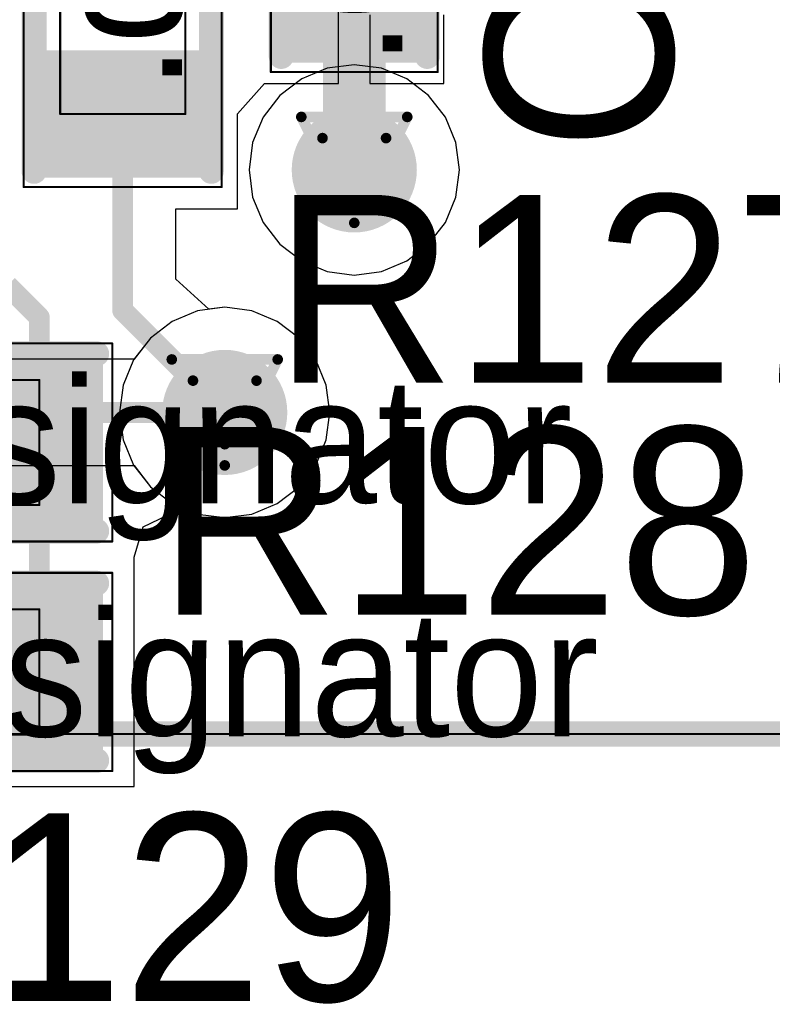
# Model space of a CAD drawing. Header units: millimetres. Extents: x 138 to 555, y 26 to 334.
# Tile 191 of 256: x 240.49 to 244.09, y 155.61 to 160.33. Entities that reach past the tile are written whole.
import ezdxf

# ---------------------------------------------------------------- set-up
doc = ezdxf.new("R2010")
doc.units = ezdxf.units.MM
for name, color, linetype in [('BottomLayer', 5, 'Continuous'), ('DrillDrawing', 1, 'Continuous'), ('Mechanical20', 56, 'Continuous'), ('Mechanical27', 56, 'Continuous'), ('MidLayer1', 16, 'Continuous'), ('MidLayer2', 76, 'Continuous'), ('MidLayer3', 90, 'Continuous'), ('MidLayer4', 156, 'Continuous'), ('MultiLayer', 9, 'Continuous'), ('TopLayer', 1, 'Continuous'), ('TopOverlay', 2, 'Continuous'), ('TopPaste', 8, 'Continuous'), ('TopSolder', 216, 'Continuous'), ('ViaHoleLayer', 16, 'Continuous')]:
    doc.layers.add(name, color=color, linetype=linetype)

# ---------------------------------------------------------------- blocks, each defined once
blk = doc.blocks.new('CON_SAMTEC_QSH_030_01_F_D_A_LCD_MB1230_505')
at = {"layer": 'Mechanical27', "const_width": 0.01}
blk.add_lwpolyline([(97.75, -7.4), (-54.25, -7.4)], dxfattribs=at)
at = {"layer": 'TopOverlay', "const_width": 0.12}
blk.add_lwpolyline([(97.7, -7.4), (-54.3, -7.4)], dxfattribs=at)
blk = doc.blocks.new('R0402_700')
at = {"layer": 'Mechanical20', "const_width": 0.01}
for points in [[(-0.8, 0.475), (-0.8, -0.475)], [(0.8, 0.475), (-0.8, 0.475)], [(0.8, 0.475), (0.8, -0.475)], [(0.8, -0.475), (-0.8, -0.475)]]:
    blk.add_lwpolyline(points, dxfattribs=at)
at = {"layer": 'Mechanical20', "const_width": 0.005}
for points in [[(-0.8025, 0.475, 1), (-0.7975, 0.475, 1)], [(-0.8025, 0.475, 1), (-0.7975, 0.475, 1)], [(0.7975, 0.475, 1), (0.8025, 0.475, 1)], [(0.7975, 0.475, 1), (0.8025, 0.475, 1)], [(-0.8025, -0.475, 1), (-0.7975, -0.475, 1)], [(-0.8025, -0.475, 1), (-0.7975, -0.475, 1)], [(0.7975, -0.475, 1), (0.8025, -0.475, 1)], [(0.7975, -0.475, 1), (0.8025, -0.475, 1)]]:
    blk.add_lwpolyline(points, format="xyb", close=True, dxfattribs=at)
at = {"layer": 'Mechanical27', "const_width": 0.01}
for points in [[(-0.45, 0.3), (-0.45, -0.3)], [(0.45, 0.3), (-0.45, 0.3)], [(0.45, 0.3), (0.45, -0.3)], [(0.45, -0.3), (-0.45, -0.3)]]:
    blk.add_lwpolyline(points, dxfattribs=at)
at = {"layer": 'Mechanical27', "const_width": 0.005}
for points in [[(-0.4525, 0.3, 1), (-0.4475, 0.3, 1)], [(-0.4525, 0.3, 1), (-0.4475, 0.3, 1)], [(0.4475, 0.3, 1), (0.4525, 0.3, 1)], [(0.4475, 0.3, 1), (0.4525, 0.3, 1)], [(-0.4525, -0.3, 1), (-0.4475, -0.3, 1)], [(-0.4525, -0.3, 1), (-0.4475, -0.3, 1)], [(0.4475, -0.3, 1), (0.4525, -0.3, 1)], [(0.4475, -0.3, 1), (0.4525, -0.3, 1)]]:
    blk.add_lwpolyline(points, format="xyb", close=True, dxfattribs=at)
at = {"layer": 'TopLayer'}
for points in [[(-0.195, -0.35), (-0.195, 0.35), (-0.705, -0.35), (-0.705, 0.35)], [(0.705, -0.35), (0.705, 0.35), (0.195, -0.35), (0.195, 0.35)]]:
    blk.add_solid(points, dxfattribs=at)
at = {"layer": 'TopOverlay', "const_width": 0.12}
for points in [[(0.7, 0.425), (-0.725, 0.425)], [(0.725, -0.425), (-0.725, -0.425)]]:
    blk.add_lwpolyline(points, dxfattribs=at)
at = {"layer": 'TopOverlay', "const_width": 0.06}
for points in [[(-0.755, 0.425, 1), (-0.695, 0.425, 1)], [(0.67, 0.425, 1), (0.73, 0.425, 1)], [(-0.755, -0.425, 1), (-0.695, -0.425, 1)], [(0.695, -0.425, 1), (0.755, -0.425, 1)]]:
    blk.add_lwpolyline(points, format="xyb", close=True, dxfattribs=at)
at = {"layer": 'TopPaste'}
for points in [[(-0.195, -0.35), (-0.195, 0.35), (-0.705, -0.35), (-0.705, 0.35)], [(0.705, -0.35), (0.705, 0.35), (0.195, -0.35), (0.195, 0.35)]]:
    blk.add_solid(points, dxfattribs=at)
at = {"layer": 'TopSolder'}
for points in [[(-0.145, -0.4), (-0.145, 0.4), (-0.755, -0.4), (-0.755, 0.4)], [(0.755, -0.4), (0.755, 0.4), (0.145, -0.4), (0.145, 0.4)]]:
    blk.add_solid(points, dxfattribs=at)
blk = doc.blocks.new('R0402_701')
at = {"layer": 'Mechanical20', "const_width": 0.01}
for points in [[(-0.8, 0.475), (-0.8, -0.475)], [(0.8, 0.475), (-0.8, 0.475)], [(0.8, 0.475), (0.8, -0.475)], [(0.8, -0.475), (-0.8, -0.475)]]:
    blk.add_lwpolyline(points, dxfattribs=at)
at = {"layer": 'Mechanical20', "const_width": 0.005}
for points in [[(-0.8025, 0.475, 1), (-0.7975, 0.475, 1)], [(-0.8025, 0.475, 1), (-0.7975, 0.475, 1)], [(0.7975, 0.475, 1), (0.8025, 0.475, 1)], [(0.7975, 0.475, 1), (0.8025, 0.475, 1)], [(-0.8025, -0.475, 1), (-0.7975, -0.475, 1)], [(-0.8025, -0.475, 1), (-0.7975, -0.475, 1)], [(0.7975, -0.475, 1), (0.8025, -0.475, 1)], [(0.7975, -0.475, 1), (0.8025, -0.475, 1)]]:
    blk.add_lwpolyline(points, format="xyb", close=True, dxfattribs=at)
at = {"layer": 'Mechanical27', "const_width": 0.01}
for points in [[(-0.45, 0.3), (-0.45, -0.3)], [(0.45, 0.3), (-0.45, 0.3)], [(0.45, 0.3), (0.45, -0.3)], [(0.45, -0.3), (-0.45, -0.3)]]:
    blk.add_lwpolyline(points, dxfattribs=at)
at = {"layer": 'Mechanical27', "const_width": 0.005}
for points in [[(-0.4525, 0.3, 1), (-0.4475, 0.3, 1)], [(-0.4525, 0.3, 1), (-0.4475, 0.3, 1)], [(0.4475, 0.3, 1), (0.4525, 0.3, 1)], [(0.4475, 0.3, 1), (0.4525, 0.3, 1)], [(-0.4525, -0.3, 1), (-0.4475, -0.3, 1)], [(-0.4525, -0.3, 1), (-0.4475, -0.3, 1)], [(0.4475, -0.3, 1), (0.4525, -0.3, 1)], [(0.4475, -0.3, 1), (0.4525, -0.3, 1)]]:
    blk.add_lwpolyline(points, format="xyb", close=True, dxfattribs=at)
at = {"layer": 'TopLayer'}
for points in [[(-0.195, -0.35), (-0.195, 0.35), (-0.705, -0.35), (-0.705, 0.35)], [(0.705, -0.35), (0.705, 0.35), (0.195, -0.35), (0.195, 0.35)]]:
    blk.add_solid(points, dxfattribs=at)
at = {"layer": 'TopOverlay', "const_width": 0.12}
for points in [[(0.7, 0.425), (-0.725, 0.425)], [(0.725, -0.425), (-0.725, -0.425)]]:
    blk.add_lwpolyline(points, dxfattribs=at)
at = {"layer": 'TopOverlay', "const_width": 0.06}
for points in [[(-0.755, 0.425, 1), (-0.695, 0.425, 1)], [(0.67, 0.425, 1), (0.73, 0.425, 1)], [(-0.755, -0.425, 1), (-0.695, -0.425, 1)], [(0.695, -0.425, 1), (0.755, -0.425, 1)]]:
    blk.add_lwpolyline(points, format="xyb", close=True, dxfattribs=at)
at = {"layer": 'TopPaste'}
for points in [[(-0.195, -0.35), (-0.195, 0.35), (-0.705, -0.35), (-0.705, 0.35)], [(0.705, -0.35), (0.705, 0.35), (0.195, -0.35), (0.195, 0.35)]]:
    blk.add_solid(points, dxfattribs=at)
at = {"layer": 'TopSolder'}
for points in [[(-0.145, -0.4), (-0.145, 0.4), (-0.755, -0.4), (-0.755, 0.4)], [(0.755, -0.4), (0.755, 0.4), (0.145, -0.4), (0.145, 0.4)]]:
    blk.add_solid(points, dxfattribs=at)
blk = doc.blocks.new('R0402_704')
at = {"layer": 'Mechanical20', "const_width": 0.01}
for points in [[(-0.8, 0.475), (-0.8, -0.475)], [(-0.8, 0.475), (0.8, 0.475)], [(0.8, 0.475), (0.8, -0.475)], [(-0.8, -0.475), (0.8, -0.475)]]:
    blk.add_lwpolyline(points, dxfattribs=at)
at = {"layer": 'Mechanical20', "const_width": 0.005}
for points in [[(-0.8025, 0.475, 1), (-0.7975, 0.475, 1)], [(-0.8025, 0.475, 1), (-0.7975, 0.475, 1)], [(0.7975, 0.475, 1), (0.8025, 0.475, 1)], [(0.7975, 0.475, 1), (0.8025, 0.475, 1)], [(-0.8025, -0.475, 1), (-0.7975, -0.475, 1)], [(-0.8025, -0.475, 1), (-0.7975, -0.475, 1)], [(0.7975, -0.475, 1), (0.8025, -0.475, 1)], [(0.7975, -0.475, 1), (0.8025, -0.475, 1)]]:
    blk.add_lwpolyline(points, format="xyb", close=True, dxfattribs=at)
at = {"layer": 'Mechanical27', "const_width": 0.01}
for points in [[(-0.45, 0.3), (-0.45, -0.3)], [(-0.45, 0.3), (0.45, 0.3)], [(0.45, 0.3), (0.45, -0.3)], [(-0.45, -0.3), (0.45, -0.3)]]:
    blk.add_lwpolyline(points, dxfattribs=at)
at = {"layer": 'Mechanical27', "const_width": 0.005}
for points in [[(-0.4525, 0.3, 1), (-0.4475, 0.3, 1)], [(-0.4525, 0.3, 1), (-0.4475, 0.3, 1)], [(0.4475, 0.3, 1), (0.4525, 0.3, 1)], [(0.4475, 0.3, 1), (0.4525, 0.3, 1)], [(-0.4525, -0.3, 1), (-0.4475, -0.3, 1)], [(-0.4525, -0.3, 1), (-0.4475, -0.3, 1)], [(0.4475, -0.3, 1), (0.4525, -0.3, 1)], [(0.4475, -0.3, 1), (0.4525, -0.3, 1)]]:
    blk.add_lwpolyline(points, format="xyb", close=True, dxfattribs=at)
at = {"layer": 'TopLayer'}
for points in [[(-0.195, -0.35), (-0.195, 0.35), (-0.705, -0.35), (-0.705, 0.35)], [(0.705, -0.35), (0.705, 0.35), (0.195, -0.35), (0.195, 0.35)]]:
    blk.add_solid(points, dxfattribs=at)
at = {"layer": 'TopOverlay', "const_width": 0.12}
for points in [[(-0.725, 0.425), (0.7, 0.425)], [(-0.725, -0.425), (0.725, -0.425)]]:
    blk.add_lwpolyline(points, dxfattribs=at)
at = {"layer": 'TopOverlay', "const_width": 0.06}
for points in [[(-0.755, 0.425, 1), (-0.695, 0.425, 1)], [(0.67, 0.425, 1), (0.73, 0.425, 1)], [(-0.755, -0.425, 1), (-0.695, -0.425, 1)], [(0.695, -0.425, 1), (0.755, -0.425, 1)]]:
    blk.add_lwpolyline(points, format="xyb", close=True, dxfattribs=at)
at = {"layer": 'TopPaste'}
for points in [[(-0.195, -0.35), (-0.195, 0.35), (-0.705, -0.35), (-0.705, 0.35)], [(0.705, -0.35), (0.705, 0.35), (0.195, -0.35), (0.195, 0.35)]]:
    blk.add_solid(points, dxfattribs=at)
at = {"layer": 'TopSolder'}
for points in [[(-0.145, -0.4), (-0.145, 0.4), (-0.755, -0.4), (-0.755, 0.4)], [(0.755, -0.4), (0.755, 0.4), (0.145, -0.4), (0.145, 0.4)]]:
    blk.add_solid(points, dxfattribs=at)
blk = doc.blocks.new('C0402_858')
at = {"layer": 'Mechanical20', "const_width": 0.01}
for points in [[(-0.8, 0.4), (0.8, 0.4)], [(-0.8, 0.4), (-0.8, -0.4)], [(0.8, 0.4), (0.8, -0.4)], [(-0.8, -0.4), (0.8, -0.4)]]:
    blk.add_lwpolyline(points, dxfattribs=at)
at = {"layer": 'Mechanical20', "const_width": 0.005}
for points in [[(-0.8025, 0.4, 1), (-0.7975, 0.4, 1)], [(-0.8025, 0.4, 1), (-0.7975, 0.4, 1)], [(0.7975, 0.4, 1), (0.8025, 0.4, 1)], [(0.7975, 0.4, 1), (0.8025, 0.4, 1)], [(-0.8025, -0.4, 1), (-0.7975, -0.4, 1)], [(-0.8025, -0.4, 1), (-0.7975, -0.4, 1)], [(0.7975, -0.4, 1), (0.8025, -0.4, 1)], [(0.7975, -0.4, 1), (0.8025, -0.4, 1)]]:
    blk.add_lwpolyline(points, format="xyb", close=True, dxfattribs=at)
at = {"layer": 'Mechanical27', "const_width": 0.01}
for points in [[(-0.45, 0.3), (0.45, 0.3)], [(-0.45, 0.3), (-0.45, -0.3)], [(0.45, 0.3), (0.45, -0.3)], [(-0.45, -0.3), (0.45, -0.3)]]:
    blk.add_lwpolyline(points, dxfattribs=at)
at = {"layer": 'Mechanical27', "const_width": 0.005}
for points in [[(-0.4525, 0.3, 1), (-0.4475, 0.3, 1)], [(-0.4525, 0.3, 1), (-0.4475, 0.3, 1)], [(0.4475, 0.3, 1), (0.4525, 0.3, 1)], [(0.4475, 0.3, 1), (0.4525, 0.3, 1)], [(-0.4525, -0.3, 1), (-0.4475, -0.3, 1)], [(-0.4525, -0.3, 1), (-0.4475, -0.3, 1)], [(0.4475, -0.3, 1), (0.4525, -0.3, 1)], [(0.4475, -0.3, 1), (0.4525, -0.3, 1)]]:
    blk.add_lwpolyline(points, format="xyb", close=True, dxfattribs=at)
at = {"layer": 'TopLayer'}
for points in [[(-0.195, -0.28), (-0.195, 0.28), (-0.705, -0.28), (-0.705, 0.28)], [(0.705, -0.28), (0.705, 0.28), (0.195, -0.28), (0.195, 0.28)]]:
    blk.add_solid(points, dxfattribs=at)
at = {"layer": 'TopOverlay', "const_width": 0.12}
for points in [[(-0.725, 0.35), (0.7, 0.35)], [(-0.725, -0.35), (0.725, -0.35)]]:
    blk.add_lwpolyline(points, dxfattribs=at)
at = {"layer": 'TopOverlay', "const_width": 0.06}
for points in [[(-0.755, 0.35, 1), (-0.695, 0.35, 1)], [(0.67, 0.35, 1), (0.73, 0.35, 1)], [(-0.755, -0.35, 1), (-0.695, -0.35, 1)], [(0.695, -0.35, 1), (0.755, -0.35, 1)]]:
    blk.add_lwpolyline(points, format="xyb", close=True, dxfattribs=at)
at = {"layer": 'TopPaste'}
for points in [[(-0.195, -0.28), (-0.195, 0.28), (-0.705, -0.28), (-0.705, 0.28)], [(0.705, -0.28), (0.705, 0.28), (0.195, -0.28), (0.195, 0.28)]]:
    blk.add_solid(points, dxfattribs=at)
at = {"layer": 'TopSolder'}
for points in [[(-0.145, -0.33), (-0.145, 0.33), (-0.755, -0.33), (-0.755, 0.33)], [(0.755, -0.33), (0.755, 0.33), (0.145, -0.33), (0.145, 0.33)]]:
    blk.add_solid(points, dxfattribs=at)

msp = doc.modelspace()

# ---------------------------------------------------------------- linework, layer by layer
at = {"layer": 'BottomLayer'}
for p, q in [((241.4694, 158.9534), (241.3388, 158.9362)), ((241.5999, 158.9362), (241.4694, 158.9534)), ((241.3388, 158.9362), (241.2172, 158.8858)), ((241.7215, 158.8858), (241.5999, 158.9362)), ((241.2172, 158.8858), (241.1128, 158.8057)), ((241.826, 158.8057), (241.7215, 158.8858)), ((241.1128, 158.8057), (241.0347, 158.704)), ((241.9061, 158.7012), (241.826, 158.8057)), ((241.0347, 158.704), (240.2856, 158.704)), ((241.9565, 158.5796), (241.9061, 158.7012)), ((241.9737, 158.4491), (241.9565, 158.5796)), ((241.9565, 158.3185), (241.9737, 158.4491)), ((241.9061, 158.1969), (241.9565, 158.3185)), ((240.3912, 158.1942), (241.0347, 158.1942)), ((241.0347, 158.1942), (241.1128, 158.0925)), ((241.826, 158.0925), (241.9061, 158.1969)), ((241.1128, 158.0925), (241.2172, 158.0123)), ((241.7215, 158.0123), (241.826, 158.0925)), ((241.2172, 158.0123), (241.3388, 157.9619)), ((241.5999, 157.9619), (241.7215, 158.0123)), ((241.3388, 157.9619), (241.4694, 157.9447)), ((241.4694, 157.9447), (241.5999, 157.9619))]:
    msp.add_line(p, q, dxfattribs=at)
for points, const_width in [([(241.9405, 159.6119, 1), (242.2405, 159.6119, 1)], 0.3), ([(241.3194, 158.4491, 1), (241.6194, 158.4491, 1)], 0.3), ([(241.4444, 158.4491, 1), (241.4944, 158.4491, 1)], 0.05)]:
    msp.add_lwpolyline(points, format="xyb", close=True, dxfattribs=dict(at, const_width=const_width))
at = {"layer": 'BottomLayer', "const_width": 0.1}
msp.add_lwpolyline([(240.2856, 158.4491), (241.4694, 158.4491)], dxfattribs=at)
at = {"layer": 'DrillDrawing', "const_width": 0.0508}
for points in [[(241.8365, 159.8659), (242.3445, 159.8659)], [(241.8365, 159.8659), (242.0905, 159.3579)], [(242.0905, 159.3579), (242.3445, 159.8659)], [(241.9381, 159.7643), (242.2429, 159.7643)], [(241.9381, 159.7643), (242.0905, 159.4595)], [(242.0905, 159.4595), (242.2429, 159.7643)], [(241.2154, 158.7031), (241.7234, 158.7031)], [(241.2154, 158.7031), (241.4694, 158.1951)], [(241.4694, 158.1951), (241.7234, 158.7031)], [(241.317, 158.6015), (241.6218, 158.6015)], [(241.317, 158.6015), (241.4694, 158.2967)], [(241.4694, 158.2967), (241.6218, 158.6015)]]:
    msp.add_lwpolyline(points, dxfattribs=at)
at = {"layer": 'DrillDrawing', "const_width": 0.0254}
for points in [[(241.8238, 159.8659, 1), (241.8492, 159.8659, 1)], [(241.8238, 159.8659, 1), (241.8492, 159.8659, 1)], [(242.3318, 159.8659, 1), (242.3572, 159.8659, 1)], [(242.3318, 159.8659, 1), (242.3572, 159.8659, 1)], [(241.9254, 159.7643, 1), (241.9508, 159.7643, 1)], [(241.9254, 159.7643, 1), (241.9508, 159.7643, 1)], [(242.2302, 159.7643, 1), (242.2556, 159.7643, 1)], [(242.2302, 159.7643, 1), (242.2556, 159.7643, 1)], [(242.0778, 159.4595, 1), (242.1032, 159.4595, 1)], [(242.0778, 159.4595, 1), (242.1032, 159.4595, 1)], [(242.0778, 159.3579, 1), (242.1032, 159.3579, 1)], [(242.0778, 159.3579, 1), (242.1032, 159.3579, 1)], [(241.2027, 158.7031, 1), (241.2281, 158.7031, 1)], [(241.2027, 158.7031, 1), (241.2281, 158.7031, 1)], [(241.7107, 158.7031, 1), (241.7361, 158.7031, 1)], [(241.7107, 158.7031, 1), (241.7361, 158.7031, 1)], [(241.3043, 158.6015, 1), (241.3297, 158.6015, 1)], [(241.3043, 158.6015, 1), (241.3297, 158.6015, 1)], [(241.6091, 158.6015, 1), (241.6345, 158.6015, 1)], [(241.6091, 158.6015, 1), (241.6345, 158.6015, 1)], [(241.4567, 158.2967, 1), (241.4821, 158.2967, 1)], [(241.4567, 158.2967, 1), (241.4821, 158.2967, 1)], [(241.4567, 158.1951, 1), (241.4821, 158.1951, 1)], [(241.4567, 158.1951, 1), (241.4821, 158.1951, 1)]]:
    msp.add_lwpolyline(points, format="xyb", close=True, dxfattribs=at)
at = {"layer": 'MidLayer1'}
for p, q in [((241.96, 160.0991), (241.8383, 160.0487)), ((242.0905, 160.1162), (241.96, 160.0991)), ((242.221, 160.0991), (242.0905, 160.1162)), ((242.3426, 160.0487), (242.221, 160.0991)), ((241.8383, 160.0487), (241.7339, 159.9685)), ((242.4471, 159.9685), (242.3426, 160.0487)), ((241.7339, 159.9685), (241.6537, 159.8641)), ((242.5272, 159.8641), (242.4471, 159.9685)), ((241.6537, 159.8641), (241.6033, 159.7425)), ((242.5776, 159.7425), (242.5272, 159.8641)), ((241.6033, 159.7425), (241.5862, 159.6119)), ((242.5948, 159.6119), (242.5776, 159.7425)), ((241.5862, 159.6119), (241.6033, 159.4814)), ((242.5776, 159.4814), (242.5948, 159.6119)), ((241.6033, 159.4814), (241.6537, 159.3598)), ((242.5272, 159.3598), (242.5776, 159.4814)), ((241.6537, 159.3598), (241.7339, 159.2553)), ((242.4471, 159.2553), (242.5272, 159.3598)), ((241.7339, 159.2553), (241.8383, 159.1752)), ((242.3426, 159.1752), (242.4471, 159.2553)), ((241.8383, 159.1752), (241.96, 159.1248)), ((242.221, 159.1248), (242.3426, 159.1752)), ((241.96, 159.1248), (242.0905, 159.1076)), ((242.0905, 159.1076), (242.221, 159.1248)), ((241.4694, 158.9534), (241.3388, 158.9362)), ((241.5999, 158.9362), (241.4694, 158.9534)), ((241.3388, 158.9362), (241.2172, 158.8858)), ((241.7215, 158.8858), (241.5999, 158.9362)), ((241.2172, 158.8858), (241.1128, 158.8057)), ((241.826, 158.8057), (241.7215, 158.8858)), ((241.1128, 158.8057), (241.0326, 158.7012)), ((241.9061, 158.7012), (241.826, 158.8057)), ((241.0326, 158.7012), (240.9822, 158.5796)), ((241.9565, 158.5796), (241.9061, 158.7012)), ((240.9822, 158.5796), (240.9651, 158.4491)), ((241.9737, 158.4491), (241.9565, 158.5796)), ((240.9651, 158.4491), (240.9822, 158.3185)), ((241.9565, 158.3185), (241.9737, 158.4491)), ((240.9822, 158.3185), (241.0326, 158.1969)), ((241.9061, 158.1969), (241.9565, 158.3185)), ((241.0326, 158.1969), (241.1128, 158.0925)), ((241.826, 158.0925), (241.9061, 158.1969)), ((241.1128, 158.0925), (241.2172, 158.0123)), ((241.7215, 158.0123), (241.826, 158.0925)), ((241.2172, 158.0123), (241.3388, 157.9619)), ((241.5999, 157.9619), (241.7215, 158.0123)), ((241.3388, 157.9619), (241.4694, 157.9447)), ((241.4694, 157.9447), (241.5999, 157.9619))]:
    msp.add_line(p, q, dxfattribs=at)
at = {"layer": 'MidLayer1', "const_width": 0.3}
for points in [[(241.9405, 159.6119, 1), (242.2405, 159.6119, 1)], [(241.3194, 158.4491, 1), (241.6194, 158.4491, 1)]]:
    msp.add_lwpolyline(points, format="xyb", close=True, dxfattribs=at)
at = {"layer": 'MidLayer2'}
for p, q in [((241.4694, 158.9534), (241.3388, 158.9362)), ((241.5999, 158.9362), (241.4694, 158.9534)), ((241.3388, 158.9362), (241.2172, 158.8858)), ((241.7215, 158.8858), (241.5999, 158.9362)), ((241.2172, 158.8858), (241.1128, 158.8057)), ((241.826, 158.8057), (241.7215, 158.8858)), ((241.1128, 158.8057), (241.0326, 158.7012)), ((241.9061, 158.7012), (241.826, 158.8057)), ((241.0326, 158.7012), (240.9822, 158.5796)), ((241.9565, 158.5796), (241.9061, 158.7012)), ((240.9822, 158.5796), (240.9651, 158.4491)), ((241.9737, 158.4491), (241.9565, 158.5796)), ((240.9651, 158.4491), (240.9822, 158.3185)), ((241.9565, 158.3185), (241.9737, 158.4491)), ((240.9822, 158.3185), (241.0326, 158.1969)), ((241.9061, 158.1969), (241.9565, 158.3185)), ((241.0326, 158.1969), (241.1128, 158.0925)), ((241.826, 158.0925), (241.9061, 158.1969)), ((241.1128, 158.0925), (241.2172, 158.0123)), ((241.7215, 158.0123), (241.826, 158.0925)), ((241.2172, 158.0123), (241.3388, 157.9619)), ((241.5999, 157.9619), (241.7215, 158.0123)), ((241.3388, 157.9619), (241.4694, 157.9447)), ((241.4694, 157.9447), (241.5999, 157.9619))]:
    msp.add_line(p, q, dxfattribs=at)
at = {"layer": 'MidLayer2', "const_width": 0.3}
for points in [[(241.9405, 159.6119, 1), (242.2405, 159.6119, 1)], [(241.3194, 158.4491, 1), (241.6194, 158.4491, 1)]]:
    msp.add_lwpolyline(points, format="xyb", close=True, dxfattribs=at)
at = {"layer": 'MidLayer3'}
for p, q in [((241.4694, 158.9534), (241.3388, 158.9362)), ((241.5999, 158.9362), (241.4694, 158.9534)), ((241.3388, 158.9362), (241.2172, 158.8858)), ((241.7215, 158.8858), (241.5999, 158.9362)), ((241.2172, 158.8858), (241.1128, 158.8057)), ((241.826, 158.8057), (241.7215, 158.8858)), ((241.1128, 158.8057), (241.0326, 158.7012)), ((241.9061, 158.7012), (241.826, 158.8057)), ((241.0326, 158.7012), (240.9822, 158.5796)), ((241.9565, 158.5796), (241.9061, 158.7012)), ((240.9822, 158.5796), (240.9651, 158.4491)), ((241.9737, 158.4491), (241.9565, 158.5796)), ((240.9651, 158.4491), (240.9822, 158.3185)), ((241.9565, 158.3185), (241.9737, 158.4491)), ((240.9822, 158.3185), (241.0326, 158.1969)), ((241.9061, 158.1969), (241.9565, 158.3185)), ((241.0326, 158.1969), (241.1128, 158.0925)), ((241.826, 158.0925), (241.9061, 158.1969)), ((241.1128, 158.0925), (241.2172, 158.0123)), ((241.7215, 158.0123), (241.826, 158.0925)), ((241.2172, 158.0123), (241.3388, 157.9619)), ((241.5999, 157.9619), (241.7215, 158.0123)), ((241.3388, 157.9619), (241.4694, 157.9447)), ((241.4694, 157.9447), (241.5999, 157.9619))]:
    msp.add_line(p, q, dxfattribs=at)
at = {"layer": 'MidLayer3', "const_width": 0.3}
for points in [[(241.9405, 159.6119, 1), (242.2405, 159.6119, 1)], [(241.3194, 158.4491, 1), (241.6194, 158.4491, 1)]]:
    msp.add_lwpolyline(points, format="xyb", close=True, dxfattribs=at)
at = {"layer": 'MidLayer4'}
for p, q in [((241.96, 160.0991), (241.8383, 160.0487)), ((242.0905, 160.1162), (241.96, 160.0991)), ((242.221, 160.0991), (242.0905, 160.1162)), ((242.3426, 160.0487), (242.221, 160.0991)), ((241.8383, 160.0487), (241.7339, 159.9685)), ((242.4471, 159.9685), (242.3426, 160.0487)), ((241.7339, 159.9685), (241.6537, 159.8641)), ((242.5272, 159.8641), (242.4471, 159.9685)), ((241.6537, 159.8641), (241.6033, 159.7425)), ((242.5776, 159.7425), (242.5272, 159.8641)), ((241.6033, 159.7425), (241.5862, 159.6119)), ((242.5948, 159.6119), (242.5776, 159.7425)), ((241.5862, 159.6119), (241.6033, 159.4814)), ((242.5776, 159.4814), (242.5948, 159.6119)), ((241.6033, 159.4814), (241.6537, 159.3598)), ((242.5272, 159.3598), (242.5776, 159.4814)), ((241.6537, 159.3598), (241.7339, 159.2553)), ((242.4471, 159.2553), (242.5272, 159.3598)), ((241.7339, 159.2553), (241.8383, 159.1752)), ((242.3426, 159.1752), (242.4471, 159.2553)), ((241.8383, 159.1752), (241.96, 159.1248)), ((242.221, 159.1248), (242.3426, 159.1752)), ((241.96, 159.1248), (242.0905, 159.1076)), ((242.0905, 159.1076), (242.221, 159.1248)), ((241.4694, 158.9534), (241.3388, 158.9362)), ((241.5999, 158.9362), (241.4694, 158.9534)), ((241.3388, 158.9362), (241.2172, 158.8858)), ((241.7215, 158.8858), (241.5999, 158.9362)), ((241.2172, 158.8858), (241.1128, 158.8057)), ((241.826, 158.8057), (241.7215, 158.8858)), ((241.1128, 158.8057), (241.0326, 158.7012)), ((241.9061, 158.7012), (241.826, 158.8057)), ((241.0326, 158.7012), (240.9822, 158.5796)), ((241.9565, 158.5796), (241.9061, 158.7012)), ((240.9822, 158.5796), (240.9651, 158.4491)), ((241.9737, 158.4491), (241.9565, 158.5796)), ((240.9651, 158.4491), (240.9822, 158.3185)), ((241.9565, 158.3185), (241.9737, 158.4491)), ((240.9822, 158.3185), (241.0326, 158.1969)), ((241.9061, 158.1969), (241.9565, 158.3185)), ((241.0326, 158.1969), (241.1128, 158.0925)), ((241.826, 158.0925), (241.9061, 158.1969)), ((241.1128, 158.0925), (241.2172, 158.0123)), ((241.7215, 158.0123), (241.826, 158.0925)), ((241.2172, 158.0123), (241.3388, 157.9619)), ((241.5999, 157.9619), (241.7215, 158.0123)), ((241.3388, 157.9619), (241.4694, 157.9447)), ((241.4694, 157.9447), (241.5999, 157.9619))]:
    msp.add_line(p, q, dxfattribs=at)
at = {"layer": 'MidLayer4', "const_width": 0.3}
for points in [[(241.9405, 159.6119, 1), (242.2405, 159.6119, 1)], [(241.3194, 158.4491, 1), (241.6194, 158.4491, 1)]]:
    msp.add_lwpolyline(points, format="xyb", close=True, dxfattribs=at)
at = {"layer": 'MultiLayer', "const_width": 0.3}
for points in [[(241.9405, 159.6119, 1), (242.2405, 159.6119, 1)], [(241.3194, 158.4491, 1), (241.6194, 158.4491, 1)]]:
    msp.add_lwpolyline(points, format="xyb", close=True, dxfattribs=at)
at = {"layer": 'TopLayer'}
for p, q in [((242.0155, 160.0261), (242.0155, 160.4311)), ((242.1655, 160.3561), (242.1655, 160.0261)), ((242.5205, 160.0261), (242.5205, 160.3561)), ((241.5302, 159.88), (241.6605, 160.026)), ((241.6605, 160.026), (241.7302, 160.0261)), ((241.7302, 160.0261), (242.0155, 160.0261)), ((242.1655, 160.0261), (242.5205, 160.0261)), ((241.5302, 159.4251), (241.5302, 159.88)), ((241.2351, 159.0881), (241.2351, 159.4251)), ((241.2351, 159.4251), (241.5302, 159.4251)), ((241.3935, 158.9434), (241.2351, 159.0881)), ((241.4694, 158.9534), (241.3935, 158.9434)), ((241.5999, 158.9362), (241.4694, 158.9534)), ((241.7215, 158.8858), (241.5999, 158.9362)), ((241.826, 158.8057), (241.7215, 158.8858)), ((241.9061, 158.7012), (241.826, 158.8057)), ((241.9565, 158.5796), (241.9061, 158.7012)), ((241.9737, 158.4491), (241.9565, 158.5796)), ((241.9565, 158.3185), (241.9737, 158.4491)), ((241.9061, 158.1969), (241.9565, 158.3185)), ((241.826, 158.0925), (241.9061, 158.1969)), ((241.7215, 158.0123), (241.826, 158.0925)), ((241.5999, 157.9619), (241.7215, 158.0123)), ((241.0788, 157.9), (241.2685, 157.9911)), ((241.2685, 157.9911), (241.3388, 157.9619)), ((241.3388, 157.9619), (241.4694, 157.9447)), ((241.4694, 157.9447), (241.5999, 157.9619)), ((241.0352, 157.7551), (241.0788, 157.9)), ((241.0352, 157.5551), (241.0352, 157.7551)), ((241.0352, 157.7551), (241.0352, 157.7551)), ((241.0352, 157.7551), (241.0352, 157.7551)), ((241.0352, 156.6551), (241.0352, 157.5551)), ((240.2259, 156.6551), (241.0352, 156.6551))]:
    msp.add_line(p, q, dxfattribs=at)
for points, const_width in [([(242.0905, 159.6119), (242.0905, 160.4311)], 0.3), ([(240.9802, 158.9382), (240.9802, 159.8801)], 0.1), ([(240.4274, 159.0579), (240.5802, 158.9051)], 0.1), ([(240.5802, 158.3051), (240.5802, 158.9051)], 0.1), ([(240.9802, 158.9382), (241.4694, 158.4491)], 0.1), ([(240.5802, 157.2051), (240.5802, 158.3051)], 0.1)]:
    msp.add_lwpolyline(points, dxfattribs=dict(at, const_width=const_width))
for points, const_width in [([(242.0155, 160.4311, 1), (242.1655, 160.4311, 1)], 0.15), ([(240.9552, 159.8801, 1), (241.0052, 159.8801, 1)], 0.05), ([(241.9405, 159.6119, 1), (242.2405, 159.6119, 1)], 0.3), ([(242.0155, 159.6119, 1), (242.1655, 159.6119, 1)], 0.15), ([(240.5552, 158.9051, 1), (240.6052, 158.9051, 1)], 0.05), ([(240.5552, 158.9051, 1), (240.6052, 158.9051, 1)], 0.05), ([(240.9552, 158.9382, 1), (241.0052, 158.9382, 1)], 0.05), ([(240.9552, 158.9382, 1), (241.0052, 158.9382, 1)], 0.05), ([(241.3194, 158.4491, 1), (241.6194, 158.4491, 1)], 0.3), ([(241.4444, 158.4491, 1), (241.4944, 158.4491, 1)], 0.05), ([(240.5552, 158.3051, 1), (240.6052, 158.3051, 1)], 0.05), ([(240.5552, 158.3051, 1), (240.6052, 158.3051, 1)], 0.05), ([(240.5552, 157.2051, 1), (240.6052, 157.2051, 1)], 0.05)]:
    msp.add_lwpolyline(points, format="xyb", close=True, dxfattribs=dict(at, const_width=const_width))
at = {"layer": 'ViaHoleLayer', "const_width": 0.15}
for points in [[(242.0155, 159.6119, 1), (242.1655, 159.6119, 1)], [(241.3944, 158.4491, 1), (241.5444, 158.4491, 1)]]:
    msp.add_lwpolyline(points, format="xyb", close=True, dxfattribs=at)

# ---------------------------------------------------------------- block references
for name, p, rotation in [('C0402_858', (242.0905, 160.881), 90), ('R0402_704', (240.9802, 160.3301), 90), ('R0402_700', (240.1302, 158.3051), 180), ('R0402_701', (240.1302, 157.2051), 180), ('CON_SAMTEC_QSH_030_01_F_D_A_LCD_MB1230_505', (279.8205, 149.5074), 180)]:
    msp.add_blockref(name, p, dxfattribs=dict(rotation=rotation))

# ---------------------------------------------------------------- texts
at = {"layer": 'Mechanical27'}
for p in [(242.3205, 160.1074), (241.264, 159.992)]:
    msp.add_text('.designator', height=0.599999, rotation=90, dxfattribs=at).set_placement(p)
for p in [(239.1664, 158.0134), (239.2934, 156.8958)]:
    msp.add_text('.designator', height=0.599999, dxfattribs=at).set_placement(p)
at = {"layer": 'TopOverlay'}
msp.add_text('C91', height=0.9, rotation=90, dxfattribs=at).set_placement((243.6177, 159.7013))
for s, p in [('R127', (241.7041, 158.5917)), ('R128', (241.1482, 157.48)), ('R129', (239.4438, 155.6273))]:
    msp.add_text(s, height=0.9, dxfattribs=at).set_placement(p)

doc.saveas('drawing.dxf')
